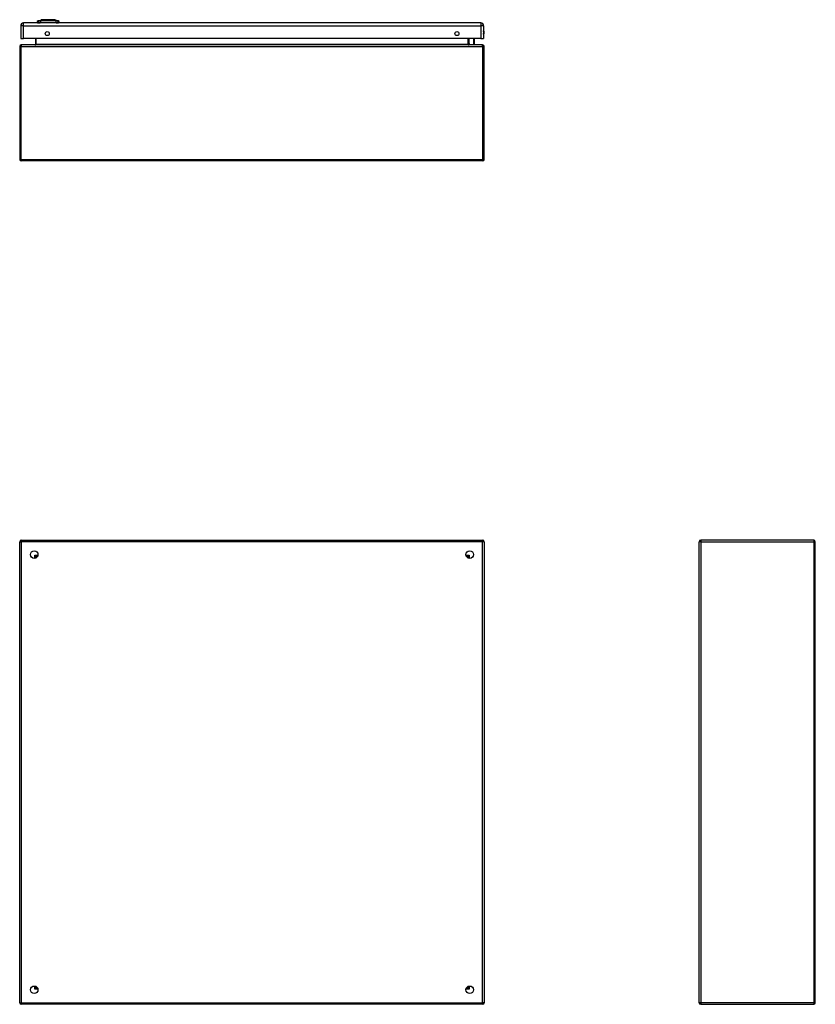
# Model space of a CAD drawing. Header units: inches. Extents: x 13 to 154, y 13 to 91.
# Tile 2 of 7: x 13 to 54, y 41 to 91. Entities that reach past the tile are written whole.
import ezdxf

# ---------------------------------------------------------------- set-up
doc = ezdxf.new("R2010")
doc.units = ezdxf.units.IN
doc.header["$MEASUREMENT"] = 0
doc.layers.add('Visible Edges(ANSI)', color=7, linetype='Continuous', lineweight=25)
doc.layers.add('Visible Tangent Edges(ANSI)', color=7, linetype='Continuous', lineweight=25)

msp = doc.modelspace()

# ---------------------------------------------------------------- linework, layer by layer
at = {"layer": 'Visible Edges(ANSI)'}
for p, q in [((37.081, 91.238), (13.455, 91.238)), ((14.21, 91.254), (14.142, 91.254)), ((14.21, 91.254), (14.321, 91.254)), ((14.216, 91.346), (14.376, 91.408)), ((15.144, 91.254), (14.321, 91.254)), ((15.089, 91.408), (15.249, 91.346)), ((15.144, 91.254), (15.255, 91.254)), ((15.323, 91.254), (15.255, 91.254)), ((13.309, 91.092), (13.309, 90.438)), ((37.227, 91.092), (37.227, 90.438)), ((13.309, 90.438), (13.455, 90.438)), ((37.174, 90.104), (13.342, 90.104)), ((37.081, 90.438), (13.455, 90.438)), ((14.071, 90.438), (14.071, 90.135)), ((36.445, 90.135), (36.445, 90.438)), ((36.49, 90.139), (36.451, 90.179)), ((36.504, 90.134), (36.721, 90.134)), ((36.729, 90.438), (36.74, 90.381)), ((36.74, 90.377), (36.74, 90.153)), ((37.081, 90.438), (37.227, 90.438)), ((13.258, 90.02), (13.258, 84.188)), ((37.258, 84.188), (37.258, 90.02)), ((37.174, 84.104), (13.342, 84.104)), ((13.258, 40.591), (13.258, 64.423)), ((13.342, 64.507), (37.174, 64.507)), ((37.258, 64.423), (37.258, 40.591)), ((48.367, 40.591), (48.367, 64.423)), ((54.283, 64.507), (48.451, 64.507)), ((54.367, 40.591), (54.367, 64.423)), ((14.165, 63.641), (14.155, 63.641)), ((36.361, 63.641), (36.352, 63.641)), ((14.124, 63.61), (14.124, 63.6)), ((36.392, 63.61), (36.392, 63.6)), ((14.124, 41.414), (14.124, 41.404)), ((14.155, 41.373), (14.165, 41.373)), ((36.352, 41.373), (36.361, 41.373)), ((36.392, 41.414), (36.392, 41.404)), ((37.174, 40.507), (13.342, 40.507)), ((48.451, 40.507), (54.283, 40.507))]:
    msp.add_line(p, q, dxfattribs=at)
at = {"layer": 'Visible Edges(ANSI)', "flags": 128}
msp.add_lwpolyline([(15.088, 91.409), (15.087, 91.409), (15.086, 91.409), (15.084, 91.409), (15.081, 91.409), (15.077, 91.409), (15.072, 91.409), (15.067, 91.409), (15.061, 91.409), (15.054, 91.409), (15.046, 91.409), (15.037, 91.409), (15.028, 91.409), (15.018, 91.409), (15.007, 91.409), (14.996, 91.409), (14.984, 91.409), (14.971, 91.409), (14.958, 91.409), (14.944, 91.409), (14.93, 91.409), (14.915, 91.409), (14.9, 91.409), (14.885, 91.409), (14.869, 91.409), (14.852, 91.409), (14.836, 91.409), (14.819, 91.409), (14.802, 91.409), (14.785, 91.409), (14.767, 91.409), (14.75, 91.409), (14.732, 91.409), (14.715, 91.409), (14.697, 91.409), (14.68, 91.409), (14.663, 91.409), (14.646, 91.409), (14.629, 91.409), (14.613, 91.409), (14.596, 91.409), (14.58, 91.409), (14.565, 91.409), (14.549, 91.409), (14.535, 91.409), (14.521, 91.409), (14.507, 91.409), (14.494, 91.409), (14.481, 91.409), (14.469, 91.409), (14.458, 91.409), (14.447, 91.409), (14.437, 91.409), (14.428, 91.409), (14.419, 91.409), (14.411, 91.409), (14.404, 91.409), (14.398, 91.409), (14.393, 91.409), (14.388, 91.409), (14.384, 91.409), (14.381, 91.409), (14.379, 91.409), (14.378, 91.409), (14.377, 91.409)], dxfattribs=at)
at = {"layer": 'Visible Edges(ANSI)'}
for centre, radius in [((14.684, 90.688), 0.102), ((35.852, 90.688), 0.102), ((14.008, 63.757), 0.195), ((36.508, 63.757), 0.195), ((14.008, 41.257), 0.195), ((36.508, 41.257), 0.195)]:
    msp.add_circle(centre, radius, dxfattribs=at)
for centre, radius, start, end in [((13.455, 91.092), 0.146, 90, 180), ((14.259, 91.236), 0.118, 111.2505, 171.3991), ((14.201, 91.262), 0.0394, 191.537, 216.8699), ((14.377, 91.404), 0.00492, 90.2088, 111.2505), ((15.088, 91.404), 0.00492, 68.7495, 89.7912), ((15.206, 91.236), 0.118, 8.6009, 68.7495), ((15.264, 91.262), 0.0394, 323.1301, 348.463), ((37.081, 91.092), 0.146, 0, 90), ((37.074, 90.746), 0.188, 324.6864, 35.3136), ((13.342, 90.02), 0.084, 90, 180), ((14.04, 90.135), 0.031, 270, 0), ((36.465, 90.193), 0.0197, 180, 225), ((36.476, 90.135), 0.031, 180, 270), ((36.504, 90.153), 0.0197, 225, 270), ((36.721, 90.153), 0.0197, 270, 0), ((36.721, 90.377), 0.0197, 0, 10.9409), ((37.174, 90.02), 0.084, 0, 90), ((13.342, 84.188), 0.084, 180, 270), ((37.174, 84.188), 0.084, 270, 0), ((13.342, 64.423), 0.084, 90, 180), ((37.174, 64.423), 0.084, 0, 90), ((48.451, 64.423), 0.084, 90, 180), ((54.283, 64.423), 0.084, 0, 90), ((14.155, 63.61), 0.031, 90, 180), ((36.361, 63.61), 0.031, 0, 90), ((14.155, 41.404), 0.031, 180, 270), ((36.361, 41.404), 0.031, 270, 0), ((13.342, 40.591), 0.084, 180, 270), ((37.174, 40.591), 0.084, 270, 0), ((48.451, 40.591), 0.084, 180, 270), ((54.283, 40.591), 0.084, 270, 0)]:
    msp.add_arc(centre, radius, start, end, dxfattribs=at)
at = {"layer": 'Visible Tangent Edges(ANSI)'}
for p, q in [((13.455, 91.092), (13.455, 91.238)), ((14.216, 91.346), (14.376, 91.408)), ((37.081, 91.238), (37.081, 91.092)), ((13.455, 91.092), (13.309, 91.092)), ((13.455, 90.438), (13.455, 91.092)), ((13.455, 91.092), (37.081, 91.092)), ((37.081, 91.092), (37.081, 90.438)), ((37.227, 91.092), (37.081, 91.092)), ((13.342, 90.104), (13.342, 90.02)), ((14.102, 90.135), (14.071, 90.135)), ((14.102, 90.135), (14.102, 90.438)), ((36.414, 90.135), (14.102, 90.135)), ((36.414, 90.438), (36.414, 90.135)), ((36.414, 90.135), (36.445, 90.135)), ((36.465, 90.438), (36.465, 90.175)), ((36.465, 90.175), (36.504, 90.134)), ((36.721, 90.367), (36.707, 90.438)), ((36.721, 90.134), (36.721, 90.367)), ((37.174, 90.02), (37.174, 90.104)), ((13.258, 90.02), (13.342, 90.02)), ((13.342, 90.02), (37.174, 90.02)), ((13.342, 84.188), (13.342, 90.02)), ((37.174, 90.02), (37.258, 90.02)), ((37.174, 90.02), (37.174, 84.188)), ((13.258, 84.188), (13.342, 84.188)), ((13.342, 84.188), (13.342, 84.104)), ((13.342, 84.188), (37.174, 84.188)), ((37.174, 84.188), (37.174, 84.104)), ((37.174, 84.188), (37.258, 84.188)), ((13.258, 64.423), (13.342, 64.423)), ((13.342, 64.507), (13.342, 64.423)), ((37.174, 64.423), (13.342, 64.423)), ((13.342, 64.423), (13.342, 40.591)), ((37.174, 64.507), (37.174, 64.423)), ((37.258, 64.423), (37.174, 64.423)), ((37.174, 40.591), (37.174, 64.423)), ((48.451, 64.423), (48.367, 64.423)), ((48.451, 64.507), (48.451, 64.423)), ((48.451, 64.423), (54.283, 64.423)), ((48.451, 64.423), (48.451, 40.591)), ((54.283, 64.507), (54.283, 64.423)), ((54.283, 64.423), (54.283, 40.591)), ((54.367, 64.423), (54.283, 64.423)), ((14.04, 63.725), (14.155, 63.641)), ((14.124, 63.61), (14.04, 63.725)), ((14.04, 63.725), (14.201, 63.725)), ((14.04, 63.565), (14.04, 63.725)), ((36.316, 63.725), (36.476, 63.725)), ((36.361, 63.641), (36.476, 63.725)), ((36.476, 63.725), (36.392, 63.61)), ((36.476, 63.725), (36.476, 63.565)), ((14.04, 41.289), (14.04, 41.449)), ((14.04, 41.289), (14.124, 41.404)), ((14.155, 41.373), (14.04, 41.289)), ((14.201, 41.289), (14.04, 41.289)), ((36.476, 41.289), (36.316, 41.289)), ((36.476, 41.289), (36.361, 41.373)), ((36.392, 41.404), (36.476, 41.289)), ((36.476, 41.449), (36.476, 41.289)), ((13.258, 40.591), (13.342, 40.591)), ((13.342, 40.507), (13.342, 40.591)), ((13.342, 40.591), (37.174, 40.591)), ((37.258, 40.591), (37.174, 40.591)), ((37.174, 40.507), (37.174, 40.591)), ((48.451, 40.591), (48.367, 40.591)), ((54.283, 40.591), (48.451, 40.591)), ((48.451, 40.591), (48.451, 40.507)), ((54.283, 40.591), (54.283, 40.507)), ((54.283, 40.591), (54.367, 40.591))]:
    msp.add_line(p, q, dxfattribs=at)
at = {"layer": 'Visible Tangent Edges(ANSI)', "flags": 128}
for points in [[(14.293, 91.348), (14.284, 91.348), (14.279, 91.348), (14.273, 91.348), (14.268, 91.347), (14.263, 91.347), (14.259, 91.347), (14.254, 91.347), (14.25, 91.347), (14.246, 91.347), (14.242, 91.347), (14.239, 91.347), (14.235, 91.347), (14.232, 91.347), (14.229, 91.347), (14.227, 91.347), (14.225, 91.347), (14.223, 91.346), (14.221, 91.346), (14.219, 91.346), (14.218, 91.346), (14.217, 91.346), (14.216, 91.346), (14.216, 91.346), (14.216, 91.346)], [(14.314, 91.348), (14.313, 91.348), (14.312, 91.348), (14.311, 91.348), (14.31, 91.348), (14.309, 91.348), (14.308, 91.348), (14.307, 91.348), (14.306, 91.348), (14.305, 91.348), (14.304, 91.348), (14.303, 91.348), (14.302, 91.348), (14.301, 91.348), (14.3, 91.348), (14.299, 91.348), (14.299, 91.348), (14.298, 91.348), (14.297, 91.348), (14.296, 91.348), (14.295, 91.348), (14.295, 91.348), (14.294, 91.348), (14.293, 91.348), (14.293, 91.348)], [(14.344, 91.348), (14.343, 91.348), (14.341, 91.348), (14.34, 91.348), (14.338, 91.348), (14.337, 91.348), (14.336, 91.348), (14.334, 91.348), (14.333, 91.348), (14.332, 91.348), (14.331, 91.348), (14.329, 91.348), (14.328, 91.348), (14.327, 91.348), (14.325, 91.348), (14.324, 91.348), (14.323, 91.348), (14.322, 91.348), (14.321, 91.348), (14.319, 91.348), (14.318, 91.348), (14.317, 91.348), (14.316, 91.348), (14.315, 91.348), (14.314, 91.348)], [(15.121, 91.348), (15.088, 91.348), (15.057, 91.347), (15.025, 91.347), (14.994, 91.347), (14.962, 91.347), (14.929, 91.347), (14.897, 91.347), (14.864, 91.347), (14.832, 91.346), (14.799, 91.346), (14.766, 91.346), (14.733, 91.346), (14.7, 91.346), (14.667, 91.346), (14.634, 91.346), (14.601, 91.347), (14.568, 91.347), (14.536, 91.347), (14.504, 91.347), (14.472, 91.347), (14.44, 91.347), (14.409, 91.347), (14.377, 91.348), (14.344, 91.348)], [(14.376, 91.408), (14.376, 91.408), (14.376, 91.408), (14.377, 91.408), (14.378, 91.408), (14.379, 91.408), (14.381, 91.408), (14.383, 91.408), (14.385, 91.408), (14.388, 91.408), (14.39, 91.408), (14.394, 91.408), (14.397, 91.408), (14.401, 91.408), (14.404, 91.409), (14.409, 91.409), (14.413, 91.409), (14.418, 91.409), (14.423, 91.409), (14.428, 91.409), (14.434, 91.409), (14.439, 91.409), (14.445, 91.409), (14.451, 91.409), (14.458, 91.409)], [(14.458, 91.409), (14.46, 91.409), (14.461, 91.409), (14.463, 91.409), (14.465, 91.409), (14.467, 91.409), (14.469, 91.409), (14.471, 91.409), (14.473, 91.409), (14.475, 91.409), (14.476, 91.409), (14.478, 91.409), (14.48, 91.409), (14.482, 91.409), (14.484, 91.409), (14.486, 91.409), (14.488, 91.409), (14.49, 91.409), (14.492, 91.409), (14.494, 91.409), (14.497, 91.409), (14.499, 91.409), (14.501, 91.409), (14.503, 91.409), (14.505, 91.409)], [(14.505, 91.409), (14.521, 91.409), (14.538, 91.409), (14.556, 91.409), (14.574, 91.409), (14.592, 91.409), (14.612, 91.408), (14.631, 91.408), (14.651, 91.408), (14.671, 91.408), (14.691, 91.408), (14.712, 91.408), (14.733, 91.408), (14.753, 91.408), (14.774, 91.408), (14.794, 91.408), (14.814, 91.408), (14.834, 91.408), (14.854, 91.408), (14.873, 91.409), (14.892, 91.409), (14.91, 91.409), (14.927, 91.409), (14.944, 91.409), (14.96, 91.409)], [(14.96, 91.409), (14.962, 91.409), (14.964, 91.409), (14.966, 91.409), (14.969, 91.409), (14.971, 91.409), (14.973, 91.409), (14.975, 91.409), (14.977, 91.409), (14.979, 91.409), (14.981, 91.409), (14.983, 91.409), (14.985, 91.409), (14.987, 91.409), (14.989, 91.409), (14.991, 91.409), (14.992, 91.409), (14.994, 91.409), (14.996, 91.409), (14.998, 91.409), (15, 91.409), (15.002, 91.409), (15.004, 91.409), (15.005, 91.409), (15.007, 91.409)], [(15.007, 91.409), (15.014, 91.409), (15.02, 91.409), (15.026, 91.409), (15.031, 91.409), (15.037, 91.409), (15.042, 91.409), (15.047, 91.409), (15.052, 91.409), (15.056, 91.409), (15.061, 91.409), (15.065, 91.408), (15.068, 91.408), (15.072, 91.408), (15.075, 91.408), (15.077, 91.408), (15.08, 91.408), (15.082, 91.408), (15.084, 91.408), (15.086, 91.408), (15.087, 91.408), (15.088, 91.408), (15.089, 91.408), (15.089, 91.408), (15.089, 91.408)], [(15.172, 91.348), (15.171, 91.348), (15.17, 91.348), (15.168, 91.348), (15.167, 91.348), (15.165, 91.348), (15.163, 91.348), (15.161, 91.348), (15.159, 91.348), (15.158, 91.348), (15.156, 91.348), (15.153, 91.348), (15.151, 91.348), (15.149, 91.348), (15.147, 91.348), (15.144, 91.348), (15.142, 91.348), (15.14, 91.348), (15.137, 91.348), (15.135, 91.348), (15.132, 91.348), (15.129, 91.348), (15.127, 91.348), (15.124, 91.348), (15.121, 91.348)], [(15.249, 91.346), (15.249, 91.346), (15.249, 91.346), (15.248, 91.346), (15.247, 91.346), (15.246, 91.346), (15.244, 91.346), (15.242, 91.346), (15.24, 91.347), (15.238, 91.347), (15.236, 91.347), (15.233, 91.347), (15.23, 91.347), (15.226, 91.347), (15.223, 91.347), (15.219, 91.347), (15.215, 91.347), (15.211, 91.347), (15.206, 91.347), (15.202, 91.347), (15.197, 91.347), (15.192, 91.348), (15.186, 91.348), (15.181, 91.348), (15.172, 91.348)]]:
    msp.add_lwpolyline(points, dxfattribs=at)
at = {"layer": 'Visible Tangent Edges(ANSI)'}
for centre, radius, start, end in [((14.377, 91.404), 0.00492, 90.2088, 111.2505), ((37.074, 90.746), 0.168, 335.7439, 24.2561)]:
    msp.add_arc(centre, radius, start, end, dxfattribs=at)
for centre, major_axis, ratio, start_param, end_param in [((14.32, 91.234), (0.016, 0.117), 0.948273, 0.391156, 1.528426), ((14.358, 91.234), (-0.005, 0.118), 0.314585, 0.249322, 1.386592), ((15.107, 91.234), (0.005, 0.118), 0.314585, 4.896593, 6.033863), ((15.145, 91.234), (-0.016, 0.117), 0.948273, 4.754759, 5.892029), ((14.04, 90.135), (0.062, 0), 0.5, 4.712389, 6.283185), ((36.476, 90.135), (-0.062, 0), 0.5, 0, 1.570796), ((36.465, 90.193), (-0.0197, 0), 0.91745, 0, 1.570796), ((36.465, 90.193), (-0.0139, -0.0139), 0.852462, 0, 0.864875), ((36.721, 90.377), (0.0193, 0.0037), 0.526442, 4.610972, 6.283185), ((36.721, 90.377), (0.0197, 0), 0.533433, 4.712389, 6.283185)]:
    msp.add_ellipse(centre, major_axis=major_axis, ratio=ratio, start_param=start_param, end_param=end_param, dxfattribs=at)

doc.saveas('drawing.dxf')
